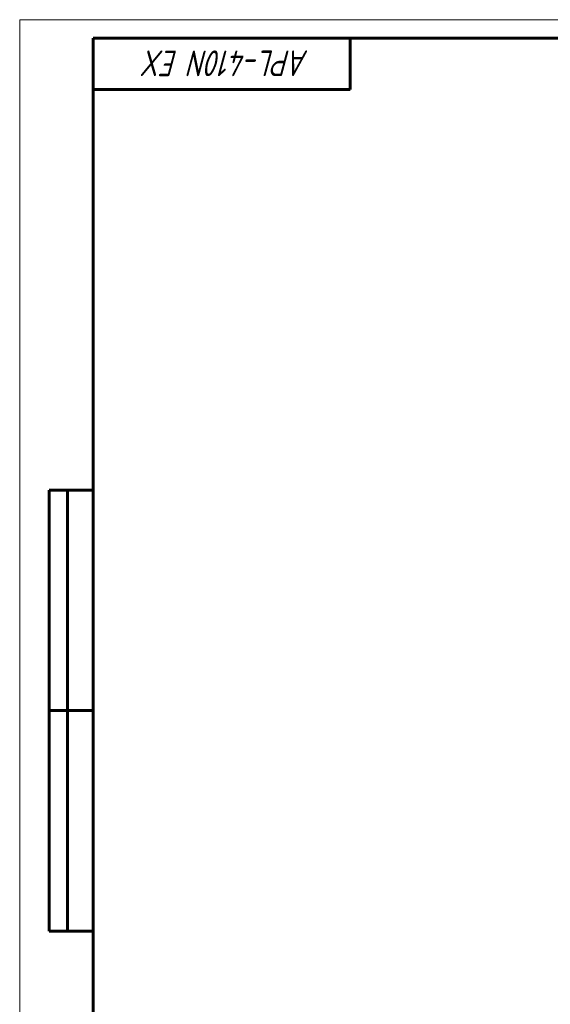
# Model space of a CAD drawing. Header units: millimetres. Extents: x 0 to 594, y 0 to 420.
# Tile 2 of 5: x 0 to 144, y 152 to 420. Entities that reach past the tile are written whole.
import ezdxf

# ---------------------------------------------------------------- set-up
doc = ezdxf.new("R2010")
doc.units = ezdxf.units.MM
doc.linetypes.add('K5LT_BASIC', pattern=[0])
doc.linetypes.add('K5LT_THIN', pattern=[0])
doc.styles.add('KTEXTSTYLE', font='txt', dxfattribs={"width": 0.96, "height": 5})

# ---------------------------------------------------------------- blocks, each defined once
blk = doc.blocks.new('U53')
at = {"color": 7, "linetype": 'K5LT_THIN', "lineweight": 18, "true_color": 0xffffff}
for p, q in [((0, 0), (0, 420)), ((0, 420), (594, 420))]:
    blk.add_line(p, q, dxfattribs=at)
at = {"color": 143, "linetype": 'K5LT_BASIC', "lineweight": 60, "true_color": 0x33acca}
for p, q in [((20, 5), (20, 415)), ((20, 415), (589, 415)), ((90, 415), (90, 401)), ((90, 401), (20, 401)), ((8, 172), (8, 292)), ((20, 292), (8, 292)), ((13, 172), (13, 292)), ((20, 232), (8, 232)), ((20, 172), (8, 172))]:
    blk.add_line(p, q, dxfattribs=at)
at = {"color": 7, "insert": (78.68, 404.64), "char_height": 7, "attachment_point": 1, "rotation": 180, "style": 'KTEXTSTYLE'}
blk.add_mtext('\\fArial|b0|c204|p34;\\H5.0;\\W1.000;\\Q15;\\fGOST Type AU|b0|i0|c204|p34;\\Q15;\\W0.960;\\H7.00;APL-410N EX', dxfattribs=at)

msp = doc.modelspace()

# ---------------------------------------------------------------- block references
msp.add_blockref('U53', (0, 0))

doc.saveas('drawing.dxf')
